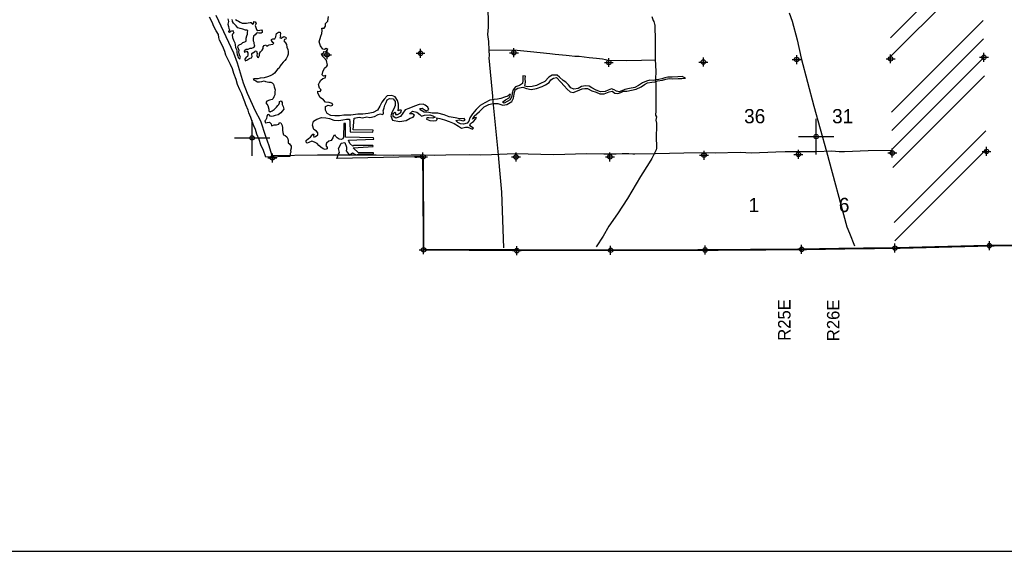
# Model space of a CAD drawing. Extents: x 70663 to 592613, y 704317 to 941230.
# Tile 3 of 14: x 209031 to 264445, y 704317 to 734230. Entities that reach past the tile are written whole.
import ezdxf

# ---------------------------------------------------------------- set-up
doc = ezdxf.new("R2010")
doc.units = 0
doc.header["$LTSCALE"] = 2000
doc.header["$PDMODE"] = 34
doc.header["$PDSIZE"] = 250
doc.linetypes.add('PHANTOM', pattern=[0])
doc.layers.get('0').update_dxf_attribs({"linetype": 'CONTINUOUS'})
for name, color, linetype in [('52', 2, 'CONTINUOUS'), ('BORDER', 1, 'CONTINUOUS'), ('COUNTY', 15, 'PHANTOM'), ('PROGRESS', 5, 'CONTINUOUS'), ('PROPOSED', 6, 'CONTINUOUS'), ('ROADS', 9, 'CONTINUOUS'), ('SEC', 2, 'CONTINUOUS'), ('TEXT', 7, 'CONTINUOUS'), ('WATER', 4, 'CONTINUOUS')]:
    doc.layers.add(name, color=color, linetype=linetype)

# ---------------------------------------------------------------- blocks, each defined once
blk = doc.blocks.new('TICK')
at = {"color": 0}
for points in [[(500, 0), (500, 1000)], [(0, 500), (1000, 500)]]:
    blk.add_lwpolyline(points, dxfattribs=at)
blk.add_point((500, 500), dxfattribs=at)
blk = doc.blocks.new('*X')
at = {"color": 0}
for p, q in [((258039, 733214), (263251, 738426)), ((258045, 732160), (263202, 737317)), ((258100, 729033), (263259, 734192)), ((258119, 727992), (263278, 733151)), ((258138, 726950), (263298, 732110)), ((258165, 725916), (263326, 731078)), ((258252, 722821), (263412, 727982)), ((258281, 721790), (263441, 726950))]:
    blk.add_line(p, q, dxfattribs=at)

msp = doc.modelspace()

# ---------------------------------------------------------------- linework, layer by layer
at = {"layer": 'BORDER', "color": 0}
msp.add_lwpolyline([(117150, 704317), (394350, 704317), (394350, 902317), (117150, 902317)], close=True, dxfattribs=at)
at = {"layer": 'COUNTY', "color": 0, "const_width": 100}
msp.add_lwpolyline([(268827, 721554), (263608, 721516), (258293, 721379), (255818, 721355), (253957, 721323), (253574, 721316), (253039, 721307), (247610, 721269), (242289, 721256), (231765, 721280), (231727, 726513), (231251, 726505)], dxfattribs=at)
at = {"layer": 'ROADS', "color": 0}
for points in [[(235333, 737815), (235395, 733810), (235367, 733391), (235423, 732997), (235428, 732519), (235450, 732192), (235433, 732075), (235635, 729928), (235666, 729635), (235954, 726633), (236031, 725769), (236147, 724528), (236267, 721402)], [(220079, 734476), (221060, 732366), (221265, 731803), (221601, 730686), (221831, 730089), (222119, 729475), (222259, 729131), (222582, 728533), (222868, 727685), (223057, 727155), (223252, 726451)], [(244604, 734409), (244686, 734190), (244719, 734123), (244752, 733972), (244777, 733938), (244783, 733662), (244797, 733310), (244796, 732003), (244824, 731307), (244821, 730905), (244826, 730519), (244832, 730125), (244829, 729815), (244835, 729447), (244832, 729103), (244822, 728852), (244863, 728768), (244837, 728575), (244869, 728416), (244875, 728022), (244857, 727871), (244847, 727695), (244854, 727561), (244876, 727134), (244867, 727000), (244849, 726899), (244611, 726415), (244458, 726173), (243967, 725414), (243237, 724171), (242677, 723304), (242195, 722621), (241863, 722045), (241473, 721453)], [(252344, 734614), (252508, 734152), (252785, 733094), (253020, 732070), (253721, 729358), (254431, 726823), (255581, 722574), (255737, 722213), (256017, 721498)], [(235428, 732519), (236848, 732540), (237777, 732449), (238874, 732324), (239159, 732288), (239778, 732241), (239963, 732223), (240272, 732179), (240524, 732177), (241084, 732098), (241503, 732061), (241830, 732025), (242173, 731947), (243203, 731939), (244033, 731958), (244795, 731969), (244795, 731969)], [(223229, 726601), (223252, 726451), (223220, 726593), (225793, 726624), (229095, 726624), (230083, 726608), (231055, 726634), (231692, 726621), (232354, 726616), (233016, 726628), (234323, 726652), (234968, 726630), (235580, 726642), (236921, 726699), (239099, 726649), (240926, 726694), (241898, 726687), (242217, 726685), (242602, 726682), (242937, 726696), (243306, 726693), (243532, 726675), (243658, 726674), (244789, 726707), (246415, 726745), (247530, 726762), (248175, 726732), (249583, 726772), (250219, 726733), (251585, 726790), (252105, 726811), (252826, 726806), (253848, 726815), (254736, 726850), (255147, 726822), (255457, 726819), (256781, 726868), (258155, 726883)]]:
    msp.add_lwpolyline(points, dxfattribs=at)
at = {"layer": 'SEC', "color": 0}
for p in [(231591, 732340), (236845, 732371), (226329, 732252), (242187, 731822), (247507, 731848), (252760, 731987), (258045, 732025), (263298, 732113), (263445, 726819), (223252, 726451), (231727, 726513), (236964, 726505), (242251, 726510), (247546, 726604), (252856, 726651), (258142, 726731), (231765, 721280), (242289, 721256), (247610, 721269), (253039, 721307), (258293, 721379), (263608, 721516), (237011, 721235)]:
    msp.add_point(p, dxfattribs=at)
at = {"layer": 'WATER', "color": 0}
for points in [[(221180, 734248), (221280, 734189), (221355, 734146), (221438, 734096), (221546, 734028), (221681, 734044), (221798, 734043), (221898, 734051), (221999, 734067), (222057, 734066), (222091, 734016), (222141, 733974), (222183, 734007), (222208, 734065), (222217, 734132), (222292, 734107), (222333, 734014), (222291, 733897), (222324, 733788), (222365, 733679), (222431, 733620), (222540, 733636), (222649, 733669), (222682, 733610), (222673, 733518), (222614, 733468), (222497, 733469), (222422, 733486), (222355, 733470), (222287, 733378), (222195, 733295), (222177, 733170), (222168, 733044), (222209, 732969), (222217, 732885), (222233, 732809), (222241, 732759), (222207, 732667), (222081, 732601), (221989, 732610), (221872, 732561), (221771, 732544), (221695, 732495), (221662, 732453), (221678, 732411), (221821, 732452), (221879, 732368), (221878, 732251), (221844, 732167), (221777, 732117), (221701, 732009), (221717, 731917), (221817, 731950), (221935, 732033), (222002, 732066), (222070, 732082), (222120, 732157), (222096, 732266), (222096, 732333), (222172, 732391), (222197, 732391), (222264, 732449), (222290, 732482), (222357, 732457), (222389, 732323), (222380, 732214), (222421, 732113), (222480, 732104), (222522, 732213), (222523, 732322), (222582, 732414), (222675, 732522), (222743, 732613), (222743, 732697), (222786, 732772), (222886, 732813), (222911, 732771), (222945, 732738), (223003, 732779), (223071, 732821), (223163, 732828), (223272, 732861), (223331, 732903), (223273, 732953), (223248, 732995), (223206, 733062), (223207, 733121), (223282, 733162), (223383, 733162), (223442, 733270), (223460, 733387), (223477, 733454), (223544, 733496), (223603, 733537), (223695, 733520), (223711, 733436), (223694, 733369), (223710, 733294), (223676, 733210), (223743, 733185), (223810, 733234), (223903, 733276), (223995, 733250), (224036, 733216), (224019, 733141), (223927, 733116), (223901, 733033), (223992, 732932), (224050, 732839), (224075, 732688), (224124, 732554), (224140, 732437), (224139, 732294), (224105, 732169), (224037, 732036), (223961, 731927), (223868, 731836), (223775, 731736), (223699, 731636), (223631, 731502), (223547, 731444), (223446, 731319), (223378, 731219), (223277, 731153), (223126, 731070), (222975, 731013), (222799, 730964), (222573, 730932), (222430, 730907), (222321, 730908), (222229, 730909), (222179, 730867), (222312, 730799), (222412, 730732), (222521, 730731), (222664, 730755), (222781, 730788), (222873, 730745), (222965, 730728), (223057, 730719), (223157, 730710), (223249, 730676), (223316, 730600), (223357, 730458), (223406, 730290), (223397, 730164), (223395, 730005), (223328, 729897), (223302, 729788), (223235, 729738), (223084, 729697), (222949, 729648), (222890, 729556), (222990, 729405), (223047, 729204), (223046, 729103), (223121, 729053), (223247, 729102), (223348, 729177), (223424, 729251), (223483, 729310), (223559, 729393), (223618, 729460), (223644, 729551), (223644, 729635), (223745, 729660), (223803, 729567), (223810, 729450), (223868, 729341), (223901, 729190), (223808, 729090), (223732, 728982), (223581, 728882), (223413, 728841), (223304, 728808), (223203, 728784), (223136, 728801), (223087, 728860), (223045, 728902), (222969, 728886), (222944, 728786), (222926, 728677), (222892, 728594), (222825, 728535), (222874, 728418), (222967, 728442), (223092, 728467), (223192, 728374), (223200, 728265), (223351, 728306), (223493, 728313), (223611, 728354), (223661, 728438), (223737, 728429), (223803, 728278), (223827, 728144), (223818, 728018), (223842, 727884), (223883, 727750), (223966, 727707), (224075, 727631), (224116, 727522), (224140, 727438), (224140, 727304), (224223, 727237), (224306, 727111), (224305, 727002), (224271, 726868), (224287, 726767), (224261, 726701), (224243, 726525), (222878, 726492), (222755, 726878), (222607, 727197), (222500, 727483), (222376, 727785), (222294, 728053), (222203, 728263), (222121, 728498), (222031, 728733), (221924, 728985), (221891, 729136), (221751, 729447), (221693, 729606), (221619, 729791), (221529, 730059), (221413, 730278), (221281, 730588), (221216, 730857), (221076, 731201), (221002, 731469), (220895, 731713), (220779, 731931), (220639, 732234), (220573, 732435), (220458, 732729), (220276, 733073), (220235, 733233), (220219, 733392), (220095, 733610), (219963, 733846), (219856, 734089), (219715, 734367)], [(220753, 734284), (220777, 734133), (220768, 734058), (220751, 733983), (220792, 733849), (220799, 733731), (220841, 733664), (220841, 733639), (220790, 733572), (220790, 733539), (220840, 733530), (220907, 733580), (220999, 733613), (221049, 733571), (221091, 733495), (221015, 733420), (220981, 733353), (221014, 733228), (221071, 733085), (221137, 732934), (221162, 732808), (221169, 732657), (221227, 732548), (221252, 732481), (221251, 732380), (221267, 732280), (221308, 732179), (221333, 732104), (221374, 732045), (221424, 732036), (221450, 732120), (221417, 732204), (221384, 732313), (221360, 732413), (221377, 732497), (221353, 732597), (221312, 732690), (221320, 732765), (221379, 732823), (221522, 732873), (221598, 732939), (221707, 732989), (221774, 733022), (221775, 733097), (221775, 733198), (221810, 733315), (221844, 733415), (221853, 733524), (221870, 733607), (221812, 733633), (221737, 733650), (221595, 733701), (221444, 733736), (221302, 733778), (221211, 733888), (221136, 733955), (221069, 734031), (221011, 734124), (221003, 734174), (220987, 734241)], [(226881, 726423), (226966, 726657), (227026, 726766), (226969, 726976), (227053, 727117), (227130, 727276), (227331, 727317), (227422, 727065), (227429, 726947), (227412, 726855), (227520, 726695), (227569, 726603), (227679, 726678), (227763, 726736), (227888, 726668), (227996, 726617), (228106, 726666), (228952, 726677), (228944, 726744), (228098, 726733), (227807, 727020), (228921, 727096), (228905, 727155), (227841, 727154), (227774, 727113), (227616, 727264), (227541, 727458), (228966, 727507), (228950, 727590), (227367, 727626), (227372, 728380), (227280, 728389), (227249, 727627), (227215, 727535), (227131, 727494), (227014, 727503), (226906, 727579), (226831, 727663), (226789, 727731), (226714, 727714), (226654, 727581), (226561, 727439), (226427, 727398), (226301, 727282), (226258, 727148), (226332, 727039), (226340, 726963), (226223, 726930), (226114, 726965), (225981, 727049), (225864, 727151), (225764, 727260), (225623, 727345), (225472, 727404), (225312, 727313), (225212, 727289), (225145, 727331), (225146, 727440), (225280, 727540), (225398, 727623), (225474, 727723), (225525, 727798), (225592, 727797), (225566, 727689), (225591, 727621), (225683, 727654), (225818, 727746), (225819, 727871), (225727, 727956), (225594, 728057), (225512, 728300), (225563, 728518), (225757, 728642), (226017, 728733), (226252, 728714), (226461, 728663), (226703, 728586), (226988, 728559), (227222, 728590), (227424, 728631), (227591, 728630), (227615, 728471), (227637, 727918), (228901, 727909), (228927, 728009), (227805, 728025), (227851, 728695), (228136, 728743), (228329, 728717), (228572, 728766), (228739, 728731), (228999, 728779), (229210, 728887), (229336, 728928), (229427, 728902), (229511, 728935), (229512, 729019), (229487, 729103), (229547, 729262), (229582, 729420), (229658, 729579), (229718, 729713), (229836, 729796), (230053, 729786), (230169, 729618), (230160, 729400), (230083, 729216), (229973, 729007), (229921, 728815), (230012, 728580), (230413, 728510), (230782, 728566), (231009, 728682), (231185, 728748), (231253, 728865), (231145, 728941), (230969, 728934), (231137, 729075), (231380, 729031), (231547, 728905), (231646, 728803), (231814, 728853), (232108, 728884), (232283, 728824), (232417, 728740), (232274, 728682), (232065, 728700), (231939, 728701), (231922, 728642), (232106, 728566), (232298, 728548), (232474, 728555), (232525, 728605), (232500, 728706), (232684, 728671), (232935, 728602), (233194, 728500), (233478, 728389), (233720, 728245), (233887, 728127), (234122, 728175), (234247, 728183), (234506, 728072), (234565, 728130), (234357, 728249), (234399, 728383), (234568, 728499), (234711, 728649), (234737, 728724), (234628, 728716), (234518, 728633), (234603, 728800), (234915, 729066), (235176, 729324), (235429, 729456), (235655, 729522), (235932, 729520), (236216, 729426), (236442, 729449), (236720, 729623), (236830, 729807), (236865, 730041), (236925, 730284), (237060, 730375), (237345, 730432), (237554, 730355), (237813, 730295), (238115, 730351), (238434, 730466), (238619, 730566), (238821, 730698), (238922, 730840), (239066, 730948), (239242, 730980), (239483, 730710), (239682, 730500), (239849, 730314), (240007, 730162), (240182, 730136), (240434, 730227), (240686, 730334), (240829, 730358), (240996, 730365), (241230, 730230), (241481, 730144), (241673, 730051), (241924, 730057), (242201, 730173), (242369, 730205), (242528, 730104), (242695, 730077), (242863, 730135), (243014, 730201), (243207, 730208), (243458, 730256), (243718, 730313), (244012, 730454), (244198, 730578), (244366, 730677), (244609, 730718), (244793, 730742), (244936, 730791), (245204, 730822), (245389, 730888), (245590, 730920), (245775, 730902), (246085, 730917), (246294, 730916), (246495, 730948), (246320, 731033), (246068, 731018), (245758, 730995), (245515, 730996), (245331, 730964), (245171, 730906), (245004, 730866), (244861, 730842), (244693, 730818), (244501, 730836), (244299, 730770), (244089, 730679), (243862, 730530), (243652, 730423), (243358, 730358), (243082, 730301), (242922, 730226), (242771, 730169), (242612, 730212), (242495, 730288), (242345, 730348), (242160, 730265), (241975, 730199), (241716, 730176), (241473, 730261), (241223, 730397), (241073, 730482), (240880, 730517), (240654, 730468), (240460, 730352), (240217, 730312), (240042, 730405), (239909, 730557), (239767, 730709), (239609, 730818), (239409, 730996), (239284, 731105), (239000, 731107), (238806, 731000), (238578, 730758), (238343, 730643), (238108, 730535), (237865, 730478), (237613, 730447), (237463, 730498), (237489, 730724), (237474, 730925), (237491, 731051), (237341, 731068), (237339, 730817), (237330, 730641), (237161, 730525), (236935, 730451), (236800, 730293), (236740, 730101), (236722, 729925), (236628, 729725), (236468, 729625), (236300, 729534), (236200, 729593), (236377, 729726), (236570, 729842), (236647, 729976), (236630, 730035), (236496, 729935), (236311, 729869), (236101, 729804), (235925, 729763), (235732, 729731), (235489, 729707), (235211, 729550), (234951, 729393), (234715, 729168), (234512, 728926), (234368, 728701), (234300, 728517), (234224, 728409), (234014, 728352), (233838, 728370), (233688, 728446), (233580, 728564), (233789, 728588), (233998, 728536), (234099, 728586), (234049, 728662), (233798, 728655), (233539, 728715), (233204, 728759), (232920, 728870), (232561, 728973), (232251, 728967), (232050, 729002), (231790, 729020), (231615, 729147), (231549, 729240), (231675, 729256), (231800, 729171), (231908, 729095), (232051, 729178), (232002, 729312), (231860, 729422), (231743, 729473), (231517, 729458), (231257, 729359), (230937, 729227), (230728, 729161), (230592, 728978), (230457, 728778), (230197, 728696), (230055, 728781), (230048, 728957), (230140, 729023), (230190, 728981), (230190, 728905), (230299, 728896), (230458, 728987), (230526, 729079), (230501, 729146), (230409, 729138), (230325, 729106), (230360, 729264), (230344, 729474), (230296, 729692), (230163, 729894), (229979, 729971), (229719, 729939), (229542, 729764), (229407, 729581), (229305, 729364), (229169, 729138), (228934, 729014), (228640, 728949), (228339, 728918), (228062, 728911), (227668, 728855), (227274, 728858), (227023, 728826), (226772, 728820), (226546, 728838), (226329, 728957), (226238, 729133), (226248, 729351), (226399, 729425), (226533, 729374), (226650, 729424), (226626, 729516), (226450, 729567), (226249, 729585), (226124, 729720), (225941, 729847), (225809, 730091), (225818, 730217), (225935, 730191), (226003, 730282), (225911, 730375), (225845, 730577), (225905, 730693), (225973, 730827), (226091, 730918), (226225, 730968), (226259, 731085), (226133, 731052), (226050, 731128), (226085, 731304), (226178, 731496), (226322, 731620), (226355, 731679), (226290, 731930), (226149, 732099), (226057, 732200), (226008, 732318), (226134, 732342), (226151, 732442), (226268, 732425), (226370, 732550), (226286, 732601), (226177, 732559), (226085, 732577), (225969, 732754), (225878, 732989), (225973, 733298), (226041, 733448), (226050, 733616), (226034, 733758), (226168, 733757), (226236, 733874), (226246, 734008), (226372, 734141), (226416, 734417)], [(231251, 726505), (226881, 726423)]]:
    msp.add_lwpolyline(points, dxfattribs=at)

# ---------------------------------------------------------------- block references
at = {"layer": 'PROGRESS', "color": 0}
msp.add_blockref('*X', (0, 0), dxfattribs=at)
msp.add_blockref('*X', (0, 0), dxfattribs=at)
at = {"layer": 'PROPOSED', "color": 0}
msp.add_blockref('*X', (0, 0), dxfattribs=at)
msp.add_blockref('*X', (0, 0), dxfattribs=at)
msp.add_blockref('*X', (0, 0), dxfattribs=at)
msp.add_blockref('*X', (0, 0), dxfattribs=at)
msp.add_blockref('*X', (0, 0), dxfattribs=at)
at = {"layer": 'SEC', "color": 0, "xscale": 2, "yscale": 2, "zscale": 2}
for p in [(221113, 726578), (252856, 726651)]:
    msp.add_blockref('TICK', p, dxfattribs=at)

# ---------------------------------------------------------------- texts
at = {"layer": '52', "color": 0}
for s, p in [('R25E', (252413, 716163)), ('R26E', (255165, 716139))]:
    msp.add_text(s, height=700, rotation=90, dxfattribs=at).set_placement(p)
at = {"layer": 'TEXT', "color": 0}
for s, p in [('36', (249802, 728401)), ('31', (254755, 728401)), ('1', (250054, 723406)), ('6', (255133, 723406))]:
    msp.add_text(s, height=800, dxfattribs=at).set_placement(p)

doc.saveas('drawing.dxf')
